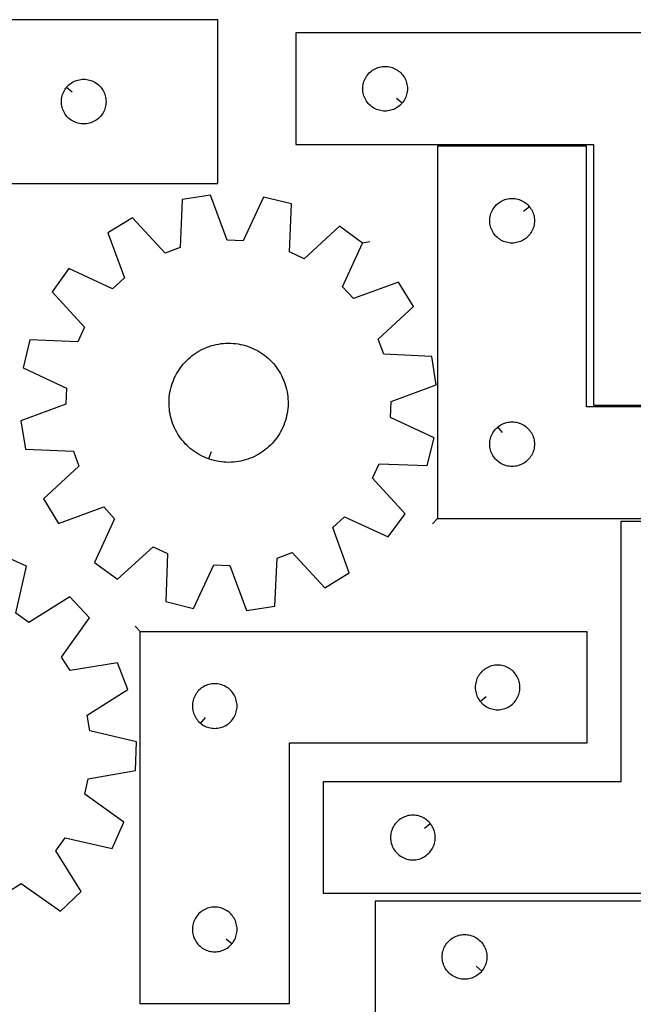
# Model space of a CAD drawing. Header units: millimetres. Extents: x 7 to 1243, y 7 to 1652.
# Tile 13 of 14: x 748 to 996, y 1255 to 1652. Entities that reach past the tile are written whole.
import ezdxf

# ---------------------------------------------------------------- set-up
doc = ezdxf.new("R2010")
doc.units = ezdxf.units.MM
doc.layers.add('CUT', color=7, linetype='CONTINUOUS', true_color=0x000000)
doc.layers.add('LEADIN', color=1, linetype='CONTINUOUS', true_color=0xff0000)

msp = doc.modelspace()

# ---------------------------------------------------------------- linework, layer by layer
at = {"layer": 'CUT'}
for points in [[(720.046678, 1585.671111), (828.046678, 1585.671111), (828.046678, 1651.671111), (720.046678, 1651.671111)], [(1039.496859, 1646.359427), (859.496859, 1646.359427), (859.496859, 1601.359427), (979.496859, 1601.359427), (979.496859, 1496.359427), (1039.496859, 1496.359427)], [(902.450228, 1618.152944), (902.263417, 1617.925314), (901.86082, 1617.495466), (901.430971, 1617.092868), (900.975712, 1616.719247), (900.496991, 1616.3762), (899.996859, 1616.065198), (899.477457, 1615.787572), (898.94101, 1615.544511), (898.389814, 1615.337056), (897.82623, 1615.166094), (897.252672, 1615.032359), (896.671594, 1614.936423), (896.085487, 1614.878696), (895.496859, 1614.859427), (894.908231, 1614.878696), (894.322123, 1614.936423), (893.741046, 1615.032359), (893.167487, 1615.166094), (892.603904, 1615.337056), (892.052708, 1615.544511), (891.516261, 1615.787572), (890.996859, 1616.065198), (890.496727, 1616.3762), (890.018006, 1616.719247), (889.562746, 1617.092868), (889.132898, 1617.495466), (888.7303, 1617.925314), (888.356679, 1618.380574), (888.013632, 1618.859295), (887.70263, 1619.359427), (887.425004, 1619.878829), (887.181943, 1620.415276), (886.974488, 1620.966472), (886.803526, 1621.530055), (886.669791, 1622.103614), (886.573855, 1622.684691), (886.516128, 1623.270799), (886.496859, 1623.859427), (886.516128, 1624.448055), (886.573855, 1625.034162), (886.669791, 1625.61524), (886.803526, 1626.188798), (886.974488, 1626.752382), (887.181943, 1627.303578), (887.425004, 1627.840025), (887.70263, 1628.359427), (888.013632, 1628.859559), (888.356679, 1629.33828), (888.7303, 1629.793539), (889.132898, 1630.223388), (889.562746, 1630.625985), (890.018006, 1630.999607), (890.496727, 1631.342653), (890.996859, 1631.653655), (891.516261, 1631.931281), (892.052708, 1632.174343), (892.603904, 1632.381798), (893.167487, 1632.552759), (893.741046, 1632.686494), (894.322123, 1632.78243), (894.908231, 1632.840157), (895.496859, 1632.859427), (896.085487, 1632.840157), (896.671594, 1632.78243), (897.252672, 1632.686494), (897.82623, 1632.552759), (898.389814, 1632.381798), (898.94101, 1632.174343), (899.477457, 1631.931281), (899.996859, 1631.653655), (900.496991, 1631.342653), (900.975712, 1630.999607), (901.430971, 1630.625985), (901.86082, 1630.223388), (902.263417, 1629.793539), (902.637039, 1629.33828), (902.980085, 1628.859559), (903.291087, 1628.359427), (903.568713, 1627.840025), (903.811775, 1627.303578), (904.01923, 1626.752382), (904.190191, 1626.188798), (904.323926, 1625.61524), (904.419862, 1625.034162), (904.477589, 1624.448055), (904.496859, 1623.859427), (904.477589, 1623.270799), (904.419862, 1622.684691), (904.323926, 1622.103614), (904.190191, 1621.530055), (904.01923, 1620.966472), (903.811775, 1620.415276), (903.568713, 1619.878829), (903.291087, 1619.359427), (902.980085, 1618.859295), (902.637039, 1618.380574)], [(767.093308, 1624.377593), (767.280119, 1624.605223), (767.682717, 1625.035072), (768.112565, 1625.437669), (768.567825, 1625.811291), (769.046546, 1626.154337), (769.546678, 1626.465339), (770.066079, 1626.742965), (770.602527, 1626.986027), (771.153722, 1627.193482), (771.717306, 1627.364443), (772.290865, 1627.498178), (772.871942, 1627.594115), (773.45805, 1627.651841), (774.046678, 1627.671111), (774.635306, 1627.651841), (775.221413, 1627.594115), (775.802491, 1627.498178), (776.376049, 1627.364443), (776.939633, 1627.193482), (777.490829, 1626.986027), (778.027276, 1626.742965), (778.546678, 1626.465339), (779.04681, 1626.154337), (779.525531, 1625.811291), (779.98079, 1625.437669), (780.410639, 1625.035072), (780.813236, 1624.605223), (781.186858, 1624.149964), (781.529904, 1623.671243), (781.840906, 1623.171111), (782.118532, 1622.651709), (782.361593, 1622.115262), (782.569049, 1621.564066), (782.74001, 1621.000482), (782.873745, 1620.426924), (782.969681, 1619.845847), (783.027408, 1619.259739), (783.046678, 1618.671111), (783.027408, 1618.082483), (782.969681, 1617.496375), (782.873745, 1616.915298), (782.74001, 1616.341739), (782.569049, 1615.778156), (782.361593, 1615.22696), (782.118532, 1614.690513), (781.840906, 1614.171111), (781.529904, 1613.670979), (781.186858, 1613.192258), (780.813236, 1612.736998), (780.410639, 1612.30715), (779.98079, 1611.904553), (779.525531, 1611.530931), (779.04681, 1611.187884), (778.546678, 1610.876882), (778.027276, 1610.599256), (777.490829, 1610.356195), (776.939633, 1610.14874), (776.376049, 1609.977778), (775.802491, 1609.844043), (775.221413, 1609.748107), (774.635306, 1609.69038), (774.046678, 1609.671111), (773.45805, 1609.69038), (772.871942, 1609.748107), (772.290865, 1609.844043), (771.717306, 1609.977778), (771.153722, 1610.14874), (770.602527, 1610.356195), (770.066079, 1610.599256), (769.546678, 1610.876882), (769.046546, 1611.187884), (768.567825, 1611.530931), (768.112565, 1611.904553), (767.682717, 1612.30715), (767.280119, 1612.736998), (766.906498, 1613.192258), (766.563451, 1613.670979), (766.252449, 1614.171111), (765.974823, 1614.690513), (765.731762, 1615.22696), (765.524306, 1615.778156), (765.353345, 1616.341739), (765.21961, 1616.915298), (765.123674, 1617.496375), (765.065947, 1618.082483), (765.046678, 1618.671111), (765.065947, 1619.259739), (765.123674, 1619.845847), (765.21961, 1620.426924), (765.353345, 1621.000482), (765.524306, 1621.564066), (765.731762, 1622.115262), (765.974823, 1622.651709), (766.252449, 1623.171111), (766.563451, 1623.671243), (766.906498, 1624.149964)], [(916.691732, 1450.68001), (1096.691732, 1450.68001), (1096.691732, 1495.68001), (976.691732, 1495.68001), (976.691732, 1600.68001), (916.691732, 1600.68001)], [(886.450348, 1561.679018), (877.128042, 1568.47461), (862.833596, 1555.393662), (856.998654, 1558.094799), (857.723203, 1577.457584), (846.509955, 1580.168401), (838.30947, 1562.612932), (831.885006, 1562.875522), (825.144585, 1581.041676), (813.74751, 1579.25502), (812.889437, 1559.897692), (806.853518, 1557.681757), (793.674295, 1571.885648), (783.828494, 1565.873521), (790.443467, 1547.661312), (785.715006, 1543.304209), (768.103398, 1551.383422), (761.307805, 1542.061116), (774.388754, 1527.766669), (771.687617, 1521.931727), (752.324832, 1522.656276), (749.614015, 1511.443028), (767.169483, 1503.242544), (766.906894, 1496.81808), (748.74074, 1490.077659), (750.527396, 1478.680584), (769.884724, 1477.822511), (772.100658, 1471.786591), (757.896768, 1458.607368), (763.908895, 1448.761567), (782.121104, 1455.37654), (786.478207, 1450.648079), (778.398994, 1433.036471), (787.7213, 1426.240879), (802.015747, 1439.321827), (807.850689, 1436.62069), (807.126139, 1417.257905), (818.339388, 1414.547088), (826.539872, 1432.102557), (832.964336, 1431.839967), (839.704757, 1413.673813), (851.101832, 1415.46047), (851.959905, 1434.817797), (857.995824, 1437.033732), (871.175047, 1422.829842), (881.020848, 1428.841969), (874.405876, 1447.054178), (879.134337, 1451.411281), (896.745944, 1443.332067), (903.541537, 1452.654373), (890.460589, 1466.94882), (893.161726, 1472.783762), (912.524511, 1472.059213), (915.235327, 1483.272461), (897.679859, 1491.472946), (897.942449, 1497.89741), (916.108602, 1504.63783), (914.321946, 1516.034906), (894.964619, 1516.892979), (892.748684, 1522.928898), (906.952574, 1536.108121), (900.940447, 1545.953922), (882.728238, 1539.338949), (878.371135, 1544.06741)], [(953.645101, 1576.386493), (953.831912, 1576.158863), (954.174958, 1575.680142), (954.48596, 1575.18001), (954.763586, 1574.660609), (955.006648, 1574.124161), (955.214103, 1573.572966), (955.385064, 1573.009382), (955.518799, 1572.435823), (955.614736, 1571.854746), (955.672462, 1571.268639), (955.691732, 1570.68001), (955.672462, 1570.091382), (955.614736, 1569.505275), (955.518799, 1568.924197), (955.385064, 1568.350639), (955.214103, 1567.787055), (955.006648, 1567.235859), (954.763586, 1566.699412), (954.48596, 1566.18001), (954.174958, 1565.679878), (953.831912, 1565.201157), (953.45829, 1564.745898), (953.055693, 1564.316049), (952.625844, 1563.913452), (952.170585, 1563.53983), (951.691864, 1563.196784), (951.191732, 1562.885782), (950.67233, 1562.608156), (950.135883, 1562.365095), (949.584687, 1562.157639), (949.021103, 1561.986678), (948.447545, 1561.852943), (947.866468, 1561.757007), (947.28036, 1561.69928), (946.691732, 1561.68001), (946.103104, 1561.69928), (945.516996, 1561.757007), (944.935919, 1561.852943), (944.36236, 1561.986678), (943.798777, 1562.157639), (943.247581, 1562.365095), (942.711134, 1562.608156), (942.191732, 1562.885782), (941.6916, 1563.196784), (941.212879, 1563.53983), (940.757619, 1563.913452), (940.327771, 1564.316049), (939.925174, 1564.745898), (939.551552, 1565.201157), (939.208505, 1565.679878), (938.897503, 1566.18001), (938.619877, 1566.699412), (938.376816, 1567.235859), (938.169361, 1567.787055), (937.998399, 1568.350639), (937.864664, 1568.924197), (937.768728, 1569.505275), (937.711001, 1570.091382), (937.691732, 1570.68001), (937.711001, 1571.268639), (937.768728, 1571.854746), (937.864664, 1572.435823), (937.998399, 1573.009382), (938.169361, 1573.572966), (938.376816, 1574.124161), (938.619877, 1574.660609), (938.897503, 1575.18001), (939.208505, 1575.680142), (939.551552, 1576.158863), (939.925174, 1576.614123), (940.327771, 1577.043971), (940.757619, 1577.446569), (941.212879, 1577.82019), (941.6916, 1578.163237), (942.191732, 1578.474239), (942.711134, 1578.751865), (943.247581, 1578.994926), (943.798777, 1579.202382), (944.36236, 1579.373343), (944.935919, 1579.507078), (945.516996, 1579.603014), (946.103104, 1579.660741), (946.691732, 1579.68001), (947.28036, 1579.660741), (947.866468, 1579.603014), (948.447545, 1579.507078), (949.021103, 1579.373343), (949.584687, 1579.202382), (950.135883, 1578.994926), (950.67233, 1578.751865), (951.191732, 1578.474239), (951.691864, 1578.163237), (952.170585, 1577.82019), (952.625844, 1577.446569), (953.055693, 1577.043971), (953.45829, 1576.614123)], [(824.339851, 1474.765799), (823.878912, 1474.930752), (822.971259, 1475.297985), (822.079339, 1475.701935), (821.204639, 1476.141928), (820.348613, 1476.617233), (819.512686, 1477.127059), (818.698251, 1477.670556), (817.906661, 1478.246821), (817.139236, 1478.854895), (816.397251, 1479.493764), (815.681943, 1480.162366), (814.994501, 1480.859588), (814.33607, 1481.58427), (813.707745, 1482.335205), (813.110573, 1483.111144), (812.545548, 1483.910795), (812.013609, 1484.732827), (811.515643, 1485.575871), (811.052477, 1486.438526), (810.624884, 1487.319355), (810.233574, 1488.216891), (809.879199, 1489.129642), (809.562349, 1490.056087), (809.28355, 1490.994685), (809.043268, 1491.943874), (808.841902, 1492.902074), (808.679787, 1493.86769), (808.557193, 1494.839114), (808.474324, 1495.814731), (808.431319, 1496.792916), (808.428247, 1497.772041), (808.465116, 1498.750476), (808.541862, 1499.726594), (808.65836, 1500.698768), (808.814414, 1501.665382), (809.009765, 1502.624826), (809.244087, 1503.575504), (809.516992, 1504.515833), (809.828024, 1505.444248), (810.176666, 1506.359203), (810.562337, 1507.259177), (810.984397, 1508.142671), (811.442141, 1509.008214), (811.934809, 1509.854366), (812.46158, 1510.679719), (813.021578, 1511.482899), (813.61387, 1512.262569), (814.237471, 1513.017431), (814.891343, 1513.746229), (815.574398, 1514.44775), (816.285498, 1515.120827), (817.02346, 1515.764338), (817.787055, 1516.377214), (818.575014, 1516.958433), (819.386024, 1517.50703), (820.218736, 1518.022089), (821.071763, 1518.502755), (821.943686, 1518.948228), (822.833054, 1519.357764), (823.738385, 1519.730685), (824.658175, 1520.066367), (825.590891, 1520.364253), (826.534981, 1520.623848), (827.488874, 1520.844718), (828.450982, 1521.026496), (829.419703, 1521.16888), (830.393427, 1521.271633), (831.370531, 1521.334583), (832.349389, 1521.357627), (833.328373, 1521.340724), (834.305853, 1521.283905), (835.280202, 1521.187263), (836.249798, 1521.050959), (837.213027, 1520.87522), (838.168287, 1520.660338), (839.113987, 1520.406672), (840.048553, 1520.114643), (840.97043, 1519.784737), (841.878084, 1519.417504), (842.770003, 1519.013555), (843.644704, 1518.573561), (844.500729, 1518.098256), (845.336656, 1517.588431), (846.151092, 1517.044933), (846.942681, 1516.468668), (847.710107, 1515.860595), (848.452091, 1515.221725), (849.1674, 1514.553123), (849.854841, 1513.855901), (850.513273, 1513.131219), (851.141597, 1512.380284), (851.738769, 1511.604345), (852.303794, 1510.804695), (852.835733, 1509.982663), (853.333699, 1509.139618), (853.796865, 1508.276963), (854.224458, 1507.396135), (854.615768, 1506.498598), (854.970143, 1505.585848), (855.286994, 1504.659402), (855.565792, 1503.720804), (855.806074, 1502.771615), (856.00744, 1501.813415), (856.169555, 1500.8478), (856.292149, 1499.876375), (856.375018, 1498.900758), (856.418024, 1497.922573), (856.421095, 1496.943448), (856.384227, 1495.965013), (856.30748, 1494.988896), (856.190983, 1494.016721), (856.034929, 1493.050107), (855.839578, 1492.090663), (855.605255, 1491.139985), (855.33235, 1490.199656), (855.021318, 1489.271242), (854.672676, 1488.356286), (854.287005, 1487.456312), (853.864946, 1486.572818), (853.407201, 1485.707275), (852.914533, 1484.861123), (852.387762, 1484.03577), (851.827764, 1483.232591), (851.235472, 1482.452921), (850.611871, 1481.698059), (849.957999, 1480.96926), (849.274945, 1480.267739), (848.563845, 1479.594663), (847.825883, 1478.951151), (847.062287, 1478.338275), (846.274328, 1477.757056), (845.463318, 1477.20846), (844.630606, 1476.6934), (843.777579, 1476.212734), (842.905656, 1475.767262), (842.016289, 1475.357725), (841.110957, 1474.984805), (840.191168, 1474.649122), (839.258452, 1474.351236), (838.314362, 1474.091642), (837.360469, 1473.870772), (836.398361, 1473.688993), (835.429639, 1473.546609), (834.455916, 1473.443857), (833.478812, 1473.380906), (832.499953, 1473.357863), (831.520969, 1473.374765), (830.543489, 1473.431584), (829.569141, 1473.528226), (828.599545, 1473.66453), (827.636315, 1473.840269), (826.681055, 1474.055151), (825.735355, 1474.308817), (824.800789, 1474.600846)], [(940.985249, 1487.63338), (941.212879, 1487.82019), (941.6916, 1488.163237), (942.191732, 1488.474239), (942.711134, 1488.751865), (943.247581, 1488.994926), (943.798777, 1489.202382), (944.36236, 1489.373343), (944.935919, 1489.507078), (945.516996, 1489.603014), (946.103104, 1489.660741), (946.691732, 1489.68001), (947.28036, 1489.660741), (947.866468, 1489.603014), (948.447545, 1489.507078), (949.021103, 1489.373343), (949.584687, 1489.202382), (950.135883, 1488.994926), (950.67233, 1488.751865), (951.191732, 1488.474239), (951.691864, 1488.163237), (952.170585, 1487.82019), (952.625844, 1487.446569), (953.055693, 1487.043971), (953.45829, 1486.614123), (953.831912, 1486.158863), (954.174958, 1485.680142), (954.48596, 1485.18001), (954.763586, 1484.660609), (955.006648, 1484.124161), (955.214103, 1483.572966), (955.385064, 1483.009382), (955.518799, 1482.435823), (955.614736, 1481.854746), (955.672462, 1481.268639), (955.691732, 1480.68001), (955.672462, 1480.091382), (955.614736, 1479.505275), (955.518799, 1478.924197), (955.385064, 1478.350639), (955.214103, 1477.787055), (955.006648, 1477.235859), (954.763586, 1476.699412), (954.48596, 1476.18001), (954.174958, 1475.679878), (953.831912, 1475.201157), (953.45829, 1474.745898), (953.055693, 1474.316049), (952.625844, 1473.913452), (952.170585, 1473.53983), (951.691864, 1473.196784), (951.191732, 1472.885782), (950.67233, 1472.608156), (950.135883, 1472.365095), (949.584687, 1472.157639), (949.021103, 1471.986678), (948.447545, 1471.852943), (947.866468, 1471.757007), (947.28036, 1471.69928), (946.691732, 1471.68001), (946.103104, 1471.69928), (945.516996, 1471.757007), (944.935919, 1471.852943), (944.36236, 1471.986678), (943.798777, 1472.157639), (943.247581, 1472.365095), (942.711134, 1472.608156), (942.191732, 1472.885782), (941.6916, 1473.196784), (941.212879, 1473.53983), (940.757619, 1473.913452), (940.327771, 1474.316049), (939.925174, 1474.745898), (939.551552, 1475.201157), (939.208505, 1475.679878), (938.897503, 1476.18001), (938.619877, 1476.699412), (938.376816, 1477.235859), (938.169361, 1477.787055), (937.998399, 1478.350639), (937.864664, 1478.924197), (937.768728, 1479.505275), (937.711001, 1480.091382), (937.691732, 1480.68001), (937.711001, 1481.268639), (937.768728, 1481.854746), (937.864664, 1482.435823), (937.998399, 1483.009382), (938.169361, 1483.572966), (938.376816, 1484.124161), (938.619877, 1484.660609), (938.897503, 1485.18001), (939.208505, 1485.680142), (939.551552, 1486.158863), (939.925174, 1486.614123), (940.327771, 1487.043971), (940.757619, 1487.446569)], [(1050.708693, 1299.725188), (870.708693, 1299.725188), (870.708693, 1344.725188), (990.708693, 1344.725188), (990.708693, 1449.725188), (1050.708693, 1449.725188)], [(796.852955, 1405.191699), (976.852955, 1405.191699), (976.852955, 1360.191699), (856.852955, 1360.191699), (856.852955, 1255.191699), (796.852955, 1255.191699)], [(933.899586, 1376.985216), (934.086397, 1376.757586), (934.488994, 1376.327738), (934.918843, 1375.92514), (935.374102, 1375.551519), (935.852823, 1375.208472), (936.352955, 1374.89747), (936.872357, 1374.619844), (937.408804, 1374.376783), (937.96, 1374.169327), (938.523583, 1373.998366), (939.097142, 1373.864631), (939.678219, 1373.768695), (940.264327, 1373.710968), (940.852955, 1373.691699), (941.441583, 1373.710968), (942.027691, 1373.768695), (942.608768, 1373.864631), (943.182326, 1373.998366), (943.74591, 1374.169327), (944.297106, 1374.376783), (944.833553, 1374.619844), (945.352955, 1374.89747), (945.853087, 1375.208472), (946.331808, 1375.551519), (946.787067, 1375.92514), (947.216916, 1376.327738), (947.619513, 1376.757586), (947.993135, 1377.212846), (948.336181, 1377.691566), (948.647183, 1378.191699), (948.92481, 1378.7111), (949.167871, 1379.247548), (949.375326, 1379.798743), (949.546287, 1380.362327), (949.680022, 1380.935886), (949.775959, 1381.516963), (949.833685, 1382.10307), (949.852955, 1382.691699), (949.833685, 1383.280327), (949.775959, 1383.866434), (949.680022, 1384.447511), (949.546287, 1385.02107), (949.375326, 1385.584654), (949.167871, 1386.135849), (948.92481, 1386.672297), (948.647183, 1387.191699), (948.336181, 1387.691831), (947.993135, 1388.170551), (947.619513, 1388.625811), (947.216916, 1389.05566), (946.787067, 1389.458257), (946.331808, 1389.831879), (945.853087, 1390.174925), (945.352955, 1390.485927), (944.833553, 1390.763553), (944.297106, 1391.006614), (943.74591, 1391.21407), (943.182326, 1391.385031), (942.608768, 1391.518766), (942.027691, 1391.614702), (941.441583, 1391.672429), (940.852955, 1391.691699), (940.264327, 1391.672429), (939.678219, 1391.614702), (939.097142, 1391.518766), (938.523583, 1391.385031), (937.96, 1391.21407), (937.408804, 1391.006614), (936.872357, 1390.763553), (936.352955, 1390.485927), (935.852823, 1390.174925), (935.374102, 1389.831879), (934.918843, 1389.458257), (934.488994, 1389.05566), (934.086397, 1388.625811), (933.712775, 1388.170551), (933.369728, 1387.691831), (933.058726, 1387.191699), (932.7811, 1386.672297), (932.538039, 1386.135849), (932.330584, 1385.584654), (932.159622, 1385.02107), (932.025887, 1384.447511), (931.929951, 1383.866434), (931.872225, 1383.280327), (931.852955, 1382.691699), (931.872225, 1382.10307), (931.929951, 1381.516963), (932.025887, 1380.935886), (932.159622, 1380.362327), (932.330584, 1379.798743), (932.538039, 1379.247548), (932.7811, 1378.7111), (933.058726, 1378.191699), (933.369728, 1377.691566), (933.712775, 1377.212846)], [(821.146472, 1368.238329), (821.374102, 1368.051519), (821.852823, 1367.708472), (822.352955, 1367.39747), (822.872357, 1367.119844), (823.408804, 1366.876783), (823.96, 1366.669327), (824.523583, 1366.498366), (825.097142, 1366.364631), (825.678219, 1366.268695), (826.264327, 1366.210968), (826.852955, 1366.191699), (827.441583, 1366.210968), (828.027691, 1366.268695), (828.608768, 1366.364631), (829.182326, 1366.498366), (829.74591, 1366.669327), (830.297106, 1366.876783), (830.833553, 1367.119844), (831.352955, 1367.39747), (831.853087, 1367.708472), (832.331808, 1368.051519), (832.787067, 1368.42514), (833.216916, 1368.827738), (833.619513, 1369.257586), (833.993135, 1369.712846), (834.336181, 1370.191566), (834.647183, 1370.691699), (834.92481, 1371.2111), (835.167871, 1371.747548), (835.375326, 1372.298743), (835.546287, 1372.862327), (835.680022, 1373.435886), (835.775959, 1374.016963), (835.833685, 1374.60307), (835.852955, 1375.191699), (835.833685, 1375.780327), (835.775959, 1376.366434), (835.680022, 1376.947511), (835.546287, 1377.52107), (835.375326, 1378.084654), (835.167871, 1378.635849), (834.92481, 1379.172297), (834.647183, 1379.691699), (834.336181, 1380.191831), (833.993135, 1380.670551), (833.619513, 1381.125811), (833.216916, 1381.55566), (832.787067, 1381.958257), (832.331808, 1382.331879), (831.853087, 1382.674925), (831.352955, 1382.985927), (830.833553, 1383.263553), (830.297106, 1383.506614), (829.74591, 1383.71407), (829.182326, 1383.885031), (828.608768, 1384.018766), (828.027691, 1384.114702), (827.441583, 1384.172429), (826.852955, 1384.191699), (826.264327, 1384.172429), (825.678219, 1384.114702), (825.097142, 1384.018766), (824.523583, 1383.885031), (823.96, 1383.71407), (823.408804, 1383.506614), (822.872357, 1383.263553), (822.352955, 1382.985927), (821.852823, 1382.674925), (821.374102, 1382.331879), (820.918843, 1381.958257), (820.488994, 1381.55566), (820.086397, 1381.125811), (819.712775, 1380.670551), (819.369728, 1380.191831), (819.058726, 1379.691699), (818.7811, 1379.172297), (818.538039, 1378.635849), (818.330584, 1378.084654), (818.159622, 1377.52107), (818.025887, 1376.947511), (817.929951, 1376.366434), (817.872225, 1375.780327), (817.852955, 1375.191699), (817.872225, 1374.60307), (817.929951, 1374.016963), (818.025887, 1373.435886), (818.159622, 1372.862327), (818.330584, 1372.298743), (818.538039, 1371.747548), (818.7811, 1371.2111), (819.058726, 1370.691699), (819.369728, 1370.191566), (819.712775, 1369.712846), (820.086397, 1369.257586), (820.488994, 1368.827738), (820.918843, 1368.42514)], [(913.662062, 1327.93167), (913.475251, 1328.1593), (913.072654, 1328.589149), (912.642805, 1328.991746), (912.187546, 1329.365368), (911.708825, 1329.708414), (911.208693, 1330.019416), (910.689291, 1330.297042), (910.152844, 1330.540103), (909.601648, 1330.747559), (909.038064, 1330.91852), (908.464506, 1331.052255), (907.883428, 1331.148191), (907.297321, 1331.205918), (906.708693, 1331.225188), (906.120064, 1331.205918), (905.533957, 1331.148191), (904.95288, 1331.052255), (904.379321, 1330.91852), (903.815737, 1330.747559), (903.264542, 1330.540103), (902.728094, 1330.297042), (902.208693, 1330.019416), (901.708561, 1329.708414), (901.22984, 1329.365368), (900.77458, 1328.991746), (900.344732, 1328.589149), (899.942134, 1328.1593), (899.568513, 1327.70404), (899.225466, 1327.22532), (898.914464, 1326.725188), (898.636838, 1326.205786), (898.393777, 1325.669338), (898.186321, 1325.118143), (898.01536, 1324.554559), (897.881625, 1323.981), (897.785689, 1323.399923), (897.727962, 1322.813816), (897.708693, 1322.225188), (897.727962, 1321.636559), (897.785689, 1321.050452), (897.881625, 1320.469375), (898.01536, 1319.895816), (898.186321, 1319.332232), (898.393777, 1318.781037), (898.636838, 1318.244589), (898.914464, 1317.725188), (899.225466, 1317.225055), (899.568513, 1316.746335), (899.942134, 1316.291075), (900.344732, 1315.861226), (900.77458, 1315.458629), (901.22984, 1315.085007), (901.708561, 1314.741961), (902.208693, 1314.430959), (902.728094, 1314.153333), (903.264542, 1313.910272), (903.815737, 1313.702816), (904.379321, 1313.531855), (904.95288, 1313.39812), (905.533957, 1313.302184), (906.120064, 1313.244457), (906.708693, 1313.225188), (907.297321, 1313.244457), (907.883428, 1313.302184), (908.464506, 1313.39812), (909.038064, 1313.531855), (909.601648, 1313.702816), (910.152844, 1313.910272), (910.689291, 1314.153333), (911.208693, 1314.430959), (911.708825, 1314.741961), (912.187546, 1315.085007), (912.642805, 1315.458629), (913.072654, 1315.861226), (913.475251, 1316.291075), (913.848873, 1316.746335), (914.191919, 1317.225055), (914.502921, 1317.725188), (914.780547, 1318.244589), (915.023608, 1318.781037), (915.231064, 1319.332232), (915.402025, 1319.895816), (915.53576, 1320.469375), (915.631696, 1321.050452), (915.689423, 1321.636559), (915.708693, 1322.225188), (915.689423, 1322.813816), (915.631696, 1323.399923), (915.53576, 1323.981), (915.402025, 1324.554559), (915.231064, 1325.118143), (915.023608, 1325.669338), (914.780547, 1326.205786), (914.502921, 1326.725188), (914.191919, 1327.22532), (913.848873, 1327.70404)], [(833.806324, 1279.485216), (833.993135, 1279.712846), (834.336181, 1280.191566), (834.647183, 1280.691699), (834.92481, 1281.2111), (835.167871, 1281.747548), (835.375326, 1282.298743), (835.546287, 1282.862327), (835.680022, 1283.435886), (835.775959, 1284.016963), (835.833685, 1284.60307), (835.852955, 1285.191699), (835.833685, 1285.780327), (835.775959, 1286.366434), (835.680022, 1286.947511), (835.546287, 1287.52107), (835.375326, 1288.084654), (835.167871, 1288.635849), (834.92481, 1289.172297), (834.647183, 1289.691699), (834.336181, 1290.191831), (833.993135, 1290.670551), (833.619513, 1291.125811), (833.216916, 1291.55566), (832.787067, 1291.958257), (832.331808, 1292.331879), (831.853087, 1292.674925), (831.352955, 1292.985927), (830.833553, 1293.263553), (830.297106, 1293.506614), (829.74591, 1293.71407), (829.182326, 1293.885031), (828.608768, 1294.018766), (828.027691, 1294.114702), (827.441583, 1294.172429), (826.852955, 1294.191699), (826.264327, 1294.172429), (825.678219, 1294.114702), (825.097142, 1294.018766), (824.523583, 1293.885031), (823.96, 1293.71407), (823.408804, 1293.506614), (822.872357, 1293.263553), (822.352955, 1292.985927), (821.852823, 1292.674925), (821.374102, 1292.331879), (820.918843, 1291.958257), (820.488994, 1291.55566), (820.086397, 1291.125811), (819.712775, 1290.670551), (819.369728, 1290.191831), (819.058726, 1289.691699), (818.7811, 1289.172297), (818.538039, 1288.635849), (818.330584, 1288.084654), (818.159622, 1287.52107), (818.025887, 1286.947511), (817.929951, 1286.366434), (817.872225, 1285.780327), (817.852955, 1285.191699), (817.872225, 1284.60307), (817.929951, 1284.016963), (818.025887, 1283.435886), (818.159622, 1282.862327), (818.330584, 1282.298743), (818.538039, 1281.747548), (818.7811, 1281.2111), (819.058726, 1280.691699), (819.369728, 1280.191566), (819.712775, 1279.712846), (820.086397, 1279.257586), (820.488994, 1278.827738), (820.918843, 1278.42514), (821.374102, 1278.051519), (821.852823, 1277.708472), (822.352955, 1277.39747), (822.872357, 1277.119844), (823.408804, 1276.876783), (823.96, 1276.669327), (824.523583, 1276.498366), (825.097142, 1276.364631), (825.678219, 1276.268695), (826.264327, 1276.210968), (826.852955, 1276.191699), (827.441583, 1276.210968), (828.027691, 1276.268695), (828.608768, 1276.364631), (829.182326, 1276.498366), (829.74591, 1276.669327), (830.297106, 1276.876783), (830.833553, 1277.119844), (831.352955, 1277.39747), (831.853087, 1277.708472), (832.331808, 1278.051519), (832.787067, 1278.42514), (833.216916, 1278.827738), (833.619513, 1279.257586)], [(1071.530489, 1296.645315), (891.530489, 1296.645315), (891.530489, 1251.645315), (1011.530489, 1251.645315), (1011.530489, 1146.645315), (1071.530489, 1146.645315)], [(934.483858, 1268.438833), (934.297047, 1268.211203), (933.89445, 1267.781354), (933.464601, 1267.378757), (933.009342, 1267.005135), (932.530621, 1266.662089), (932.030489, 1266.351087), (931.511087, 1266.073461), (930.97464, 1265.8304), (930.423444, 1265.622944), (929.85986, 1265.451983), (929.286302, 1265.318248), (928.705225, 1265.222312), (928.119117, 1265.164585), (927.530489, 1265.145315), (926.941861, 1265.164585), (926.355753, 1265.222312), (925.774676, 1265.318248), (925.201118, 1265.451983), (924.637534, 1265.622944), (924.086338, 1265.8304), (923.549891, 1266.073461), (923.030489, 1266.351087), (922.530357, 1266.662089), (922.051636, 1267.005135), (921.596377, 1267.378757), (921.166528, 1267.781354), (920.763931, 1268.211203), (920.390309, 1268.666463), (920.047263, 1269.145183), (919.73626, 1269.645315), (919.458634, 1270.164717), (919.215573, 1270.701165), (919.008118, 1271.25236), (918.837157, 1271.815944), (918.703422, 1272.389503), (918.607485, 1272.97058), (918.549759, 1273.556687), (918.530489, 1274.145315), (918.549759, 1274.733944), (918.607485, 1275.320051), (918.703422, 1275.901128), (918.837157, 1276.474687), (919.008118, 1277.038271), (919.215573, 1277.589466), (919.458634, 1278.125914), (919.73626, 1278.645315), (920.047263, 1279.145448), (920.390309, 1279.624168), (920.763931, 1280.079428), (921.166528, 1280.509276), (921.596377, 1280.911874), (922.051636, 1281.285495), (922.530357, 1281.628542), (923.030489, 1281.939544), (923.549891, 1282.21717), (924.086338, 1282.460231), (924.637534, 1282.667687), (925.201118, 1282.838648), (925.774676, 1282.972383), (926.355753, 1283.068319), (926.941861, 1283.126046), (927.530489, 1283.145315), (928.119117, 1283.126046), (928.705225, 1283.068319), (929.286302, 1282.972383), (929.85986, 1282.838648), (930.423444, 1282.667687), (930.97464, 1282.460231), (931.511087, 1282.21717), (932.030489, 1281.939544), (932.530621, 1281.628542), (933.009342, 1281.285495), (933.464601, 1280.911874), (933.89445, 1280.509276), (934.297047, 1280.079428), (934.670669, 1279.624168), (935.013716, 1279.145448), (935.324718, 1278.645315), (935.602344, 1278.125914), (935.845405, 1277.589466), (936.05286, 1277.038271), (936.223822, 1276.474687), (936.357557, 1275.901128), (936.453493, 1275.320051), (936.511219, 1274.733944), (936.530489, 1274.145315), (936.511219, 1273.556687), (936.453493, 1272.97058), (936.357557, 1272.389503), (936.223822, 1271.815944), (936.05286, 1271.25236), (935.845405, 1270.701165), (935.602344, 1270.164717), (935.324718, 1269.645315), (935.013716, 1269.145183), (934.670669, 1268.666463)]]:
    msp.add_lwpolyline(points, close=True, dxfattribs=at)
msp.add_lwpolyline([(743.399369, 1300.274905), (748.848437, 1303.688165), (764.673976, 1292.508061), (773.067996, 1300.421714), (762.838796, 1316.877895), (766.56688, 1322.116605), (785.466213, 1317.843707), (790.192851, 1328.367221), (774.444795, 1339.656205), (775.884329, 1345.922817), (794.980202, 1349.207636), (795.319872, 1360.738902), (776.450459, 1365.142042), (775.382286, 1371.482523), (791.767527, 1381.824974), (787.668517, 1392.608461), (768.550443, 1389.45542), (765.137182, 1394.904488), (776.317286, 1410.730027), (768.403633, 1419.124047), (751.947452, 1408.894847), (746.708743, 1412.622931), (750.981641, 1431.522264), (740.458126, 1436.248902)], dxfattribs=at)
at = {"layer": 'LEADIN'}
for p, q in [((769.41234, 1622.474414), (767.093308, 1624.377593)), ((900.131197, 1620.056124), (902.450228, 1618.152944)), ((951.32607, 1574.483313), (953.645101, 1576.386493)), ((889.414152, 1562.143637), (886.450348, 1561.679018)), ((942.888429, 1485.314348), (940.985249, 1487.63338)), ((825.350663, 1477.59038), (824.339851, 1474.765799)), ((914.570411, 1448.55869), (916.691732, 1450.68001)), ((794.731634, 1407.313019), (796.852955, 1405.191699)), ((936.218617, 1378.888396), (933.899586, 1376.985216)), ((823.049652, 1370.557361), (821.146472, 1368.238329)), ((911.34303, 1326.02849), (913.662062, 1327.93167)), ((831.487293, 1281.388396), (833.806324, 1279.485216)), ((932.164827, 1270.342013), (934.483858, 1268.438833))]:
    msp.add_line(p, q, dxfattribs=at)

doc.saveas('drawing.dxf')
